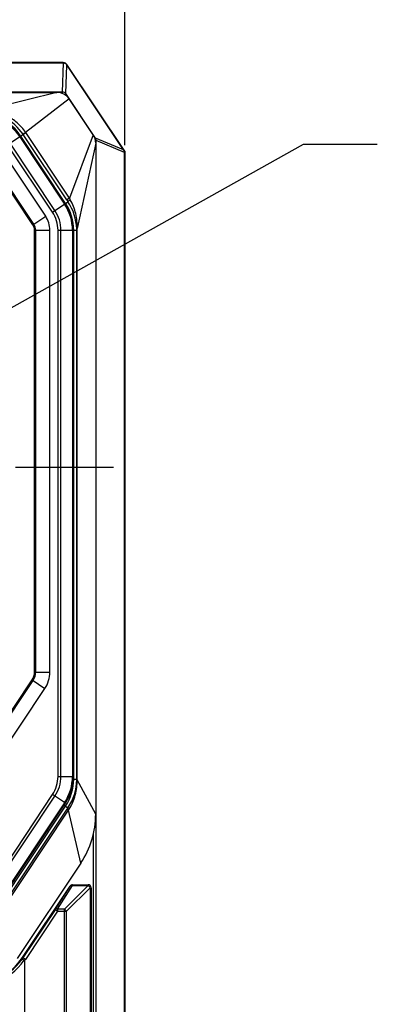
# Model space of a CAD drawing. Header units: millimetres. Extents: x 64 to 503, y 53 to 355.
# Tile 8 of 23: x 155 to 179, y 185 to 252. Entities that reach past the tile are written whole.
import ezdxf
from ezdxf.enums import TextEntityAlignment as Align

# ---------------------------------------------------------------- set-up
doc = ezdxf.new("R2010")
doc.units = ezdxf.units.MM
doc.header["$LTSCALE"] = 32.67
doc.linetypes.add('CENTER', pattern=[0.6, 0.375, -0.075, 0.075, -0.075])
doc.layers.get('0').update_dxf_attribs({"linetype": 'CONTINUOUS'})
for name, color, linetype in [('00_COMPONENTS', 7, 'CONTINUOUS'), ('03_ALL_AXES', 7, 'CONTINUOUS'), ('50_ALL_DETAILS', 7, 'CONTINUOUS'), ('51__DRAFT_DIMS', 7, 'CONTINUOUS')]:
    doc.layers.add(name, color=color, linetype=linetype)
doc.styles.get("Standard").update_dxf_attribs({"font": 'simfang.ttf'})
doc.dimstyles.new('DIMSTYLE_1', dxfattribs={"dimtxt": 3, "dimasz": 3, "dimexe": 2.5, "dimexo": 0.5, "dimgap": 0.75, "dimtad": 1, "dimdsep": 46, "dimtxsty": 'STANDARD', "dimblk": '_FILLED', "dimblk1": '_FILLED', "dimblk2": '_FILLED', "dimcen": 0.09, "dimclrt": 3, "dimazin": 2, "dimtp": 0.3, "dimtm": 0.3, "dimtfac": 1, "dimtofl": 0, "dimtmove": 0, "dimatfit": 3, "dimldrblk": '_FILLED', "dimfxl": 1, "dimtolj": 1, "dimarcsym": 0})
doc.dimstyles.get("Standard").update_dxf_attribs({"dimtxt": 3, "dimasz": 3, "dimexe": 2.5, "dimexo": 0.5, "dimtad": 1, "dimdsep": 46, "dimtxsty": 'STANDARD', "dimblk": '_FILLED', "dimblk1": '_FILLED', "dimblk2": '_FILLED', "dimcen": 0.09, "dimclrt": 3, "dimazin": 2, "dimtol": 1, "dimtp": 0.01, "dimtm": 0.01, "dimtfac": 1, "dimtofl": 0, "dimtmove": 0, "dimatfit": 3, "dimldrblk": '_FILLED', "dimfxl": 1, "dimtolj": 1, "dimarcsym": 0})

# ---------------------------------------------------------------- blocks, each defined once
blk = doc.blocks.new('_FILLED')
at = {"color": 0, "linetype": 'ByBlock'}
blk.add_solid([(0, 0), (-1, 0.167), (-1, -0.167)], dxfattribs=at)
blk = doc.blocks.new('*D1')
at = {"layer": '51__DRAFT_DIMS', "color": 4, "transparency": 16777216}
for p, q in [((107.813, 243.319), (107.813, 268.299)), ((161.813, 243.319), (161.813, 268.299)), ((107.813, 265.799), (134.813, 265.799)), ((161.813, 265.799), (134.813, 265.799))]:
    blk.add_line(p, q, dxfattribs=at)
at = {"layer": '51__DRAFT_DIMS', "color": 4, "transparency": 16777216, "xscale": 3, "yscale": 3, "zscale": 3, "rotation": 180}
blk.add_blockref('_FILLED', (107.813, 265.799), dxfattribs=at)
at = {"layer": '51__DRAFT_DIMS', "color": 4, "transparency": 16777216, "xscale": 3, "yscale": 3, "zscale": 3}
blk.add_blockref('_FILLED', (161.813, 265.799), dxfattribs=at)
at = {"layer": '51__DRAFT_DIMS', "color": 3, "transparency": 16777216}
blk.add_text('54', height=3, dxfattribs=at).set_placement((134.813, 266.549), align=Align.CENTER)

msp = doc.modelspace()

# ---------------------------------------------------------------- linework, layer by layer
at = {"layer": '00_COMPONENTS', "color": 7}
for p, q in [((157.652, 248.91), (111.973, 248.91)), ((157.652, 248.906), (111.973, 248.906)), ((111.973, 248.891), (157.652, 248.891)), ((161.727, 243.004), (157.886, 248.766)), ((161.759, 242.983), (157.899, 248.774)), ((161.813, 242.91), (157.902, 248.776)), ((112.403, 246.892), (157.222, 246.892)), ((159.68, 244.009), (158.054, 246.447)), ((154.697, 243.894), (157.738, 239.334)), ((157.794, 239.371), (154.753, 243.931)), ((159.848, 243.454), (159.848, 198.016)), ((156.458, 238.5), (153.43, 243.041)), ((161.794, 242.819), (161.794, 167)), ((161.796, 242.905), (161.813, 242.91)), ((161.797, 242.905), (161.813, 242.91)), ((161.809, 167), (161.809, 242.819)), ((161.813, 242.91), (161.813, 166.91)), ((156.744, 207.631), (156.744, 237.557)), ((158.278, 237.55), (158.278, 200.568)), ((158.345, 200.568), (158.345, 237.55)), ((151.584, 199.289), (156.408, 206.522)), ((157.738, 198.784), (152.744, 191.295)), ((152.8, 191.258), (157.794, 198.746)), ((158.84, 194.687), (154.535, 188.232)), ((154.877, 188.289), (158.111, 193.138)), ((158.277, 193.227), (159.33, 193.227)), ((159.53, 193.027), (159.53, 166.219)), ((155.013, 188.06), (155.013, 170.446))]:
    msp.add_line(p, q, dxfattribs=at)
at = {"layer": '00_COMPONENTS', "color": 4}
for p, q in [((157.598, 246.917), (157.669, 248.891)), ((157.652, 248.891), (157.652, 248.91)), ((157.886, 248.766), (157.902, 248.776)), ((157.83, 246.809), (157.9, 248.744)), ((157.598, 246.917), (112.027, 246.917)), ((157.222, 246.892), (152.13, 245.636)), ((157.598, 246.819), (157.598, 246.917)), ((157.739, 246.748), (157.83, 246.809)), ((159.841, 243.793), (157.83, 246.809)), ((158.054, 246.447), (155.096, 244.176)), ((153.878, 243.347), (155.103, 244.165)), ((158.063, 239.726), (155.103, 244.165)), ((157.083, 238.897), (154.041, 243.457)), ((154.694, 243.892), (157.735, 239.332)), ((154.733, 243.918), (157.774, 239.358)), ((157.805, 239.378), (154.763, 243.938)), ((157.886, 239.608), (154.926, 244.047)), ((159.68, 244.009), (158.063, 239.726)), ((159.848, 243.454), (158.589, 237.671)), ((159.798, 243.765), (159.841, 243.793)), ((159.831, 243.633), (159.872, 243.633)), ((161.727, 243.004), (159.841, 243.793)), ((159.872, 166.186), (159.872, 243.633)), ((161.794, 242.829), (159.872, 243.633)), ((156.919, 238.787), (153.878, 243.347)), ((161.759, 242.983), (161.747, 242.975)), ((161.809, 242.819), (161.794, 242.819)), ((155.594, 237.924), (152.566, 242.465)), ((155.656, 237.965), (152.628, 242.506)), ((156.919, 238.787), (157.967, 239.487)), ((158.063, 239.726), (157.886, 239.608)), ((155.594, 237.924), (156.458, 238.5)), ((155.706, 207.631), (155.706, 237.557)), ((155.706, 237.557), (156.744, 237.557)), ((155.78, 207.631), (155.78, 237.557)), ((157.294, 200.568), (157.294, 237.55)), ((157.294, 237.55), (158.591, 237.55)), ((157.491, 200.568), (157.491, 237.55)), ((158.275, 237.55), (158.275, 200.568)), ((158.322, 237.55), (158.322, 200.568)), ((158.358, 200.379), (158.358, 237.55)), ((158.56, 200.379), (158.56, 237.55)), ((158.591, 200.379), (158.591, 237.55)), ((155.706, 207.631), (156.744, 207.631)), ((150.72, 199.865), (155.544, 207.098)), ((150.782, 199.824), (155.606, 207.057)), ((155.544, 207.098), (156.408, 206.522)), ((157.294, 200.568), (158.345, 200.568)), ((158.34, 200.379), (158.591, 200.379)), ((159.848, 198.016), (158.591, 200.328)), ((151.925, 191.842), (156.919, 199.33)), ((152.089, 191.732), (157.083, 199.221)), ((157.735, 198.785), (152.741, 191.297)), ((157.774, 198.759), (152.78, 191.271)), ((157.794, 198.746), (156.919, 199.33)), ((152.867, 191.146), (157.805, 198.55)), ((153.031, 191.036), (157.906, 198.346)), ((153.137, 190.966), (158.012, 198.275)), ((157.707, 198.616), (157.969, 198.44)), ((157.906, 198.346), (157.969, 198.44)), ((158.012, 198.275), (157.906, 198.346)), ((158.84, 194.687), (158.012, 198.275)), ((159.704, 166.186), (159.704, 196.712)), ((157.094, 191.538), (158.111, 193.138)), ((157.261, 191.568), (158.277, 193.168)), ((157.73, 191.568), (159.33, 193.168)), ((157.871, 191.427), (159.471, 193.027)), ((158.111, 193.138), (158.111, 193.138)), ((158.277, 193.168), (158.277, 193.227)), ((158.277, 193.168), (159.33, 193.168)), ((159.33, 193.227), (159.33, 193.168)), ((159.471, 193.027), (159.53, 193.027)), ((159.471, 193.027), (159.471, 166.219)), ((157.094, 191.538), (154.912, 188.266)), ((157.261, 191.427), (155.078, 188.155)), ((157.261, 191.427), (157.094, 191.538)), ((157.73, 191.568), (157.261, 191.568)), ((157.261, 191.568), (157.261, 191.427)), ((157.261, 191.427), (157.871, 191.427)), ((157.73, 166.703), (157.73, 191.568)), ((157.871, 166.703), (157.871, 191.427)), ((155.078, 188.155), (154.877, 188.289))]:
    msp.add_line(p, q, dxfattribs=at)
at = {"layer": '00_COMPONENTS', "color": 7}
for centre, radius, start, end in [((157.652, 248.61), 0.3, 33.69007, 90), ((157.652, 248.61), 0.296, 33.69007, 90), ((157.222, 245.892), 1, 33.68944, 90.00063), ((152.022, 242.11), 3.283, 33.7, 90), ((152.022, 242.11), 3.216, 33.7, 90), ((158.848, 243.454), 1, 359.99988, 33.69019), ((161.514, 242.819), 0.28, 2.11999, 33.85816), ((161.513, 242.819), 0.296, 0, 33.69007), ((155.063, 237.55), 3.216, 0, 33.7), ((155.063, 237.55), 3.283, 0, 33.7), ((155.044, 237.557), 1.7, 0, 33.7), ((154.744, 207.631), 2, 326.3, 360), ((155.063, 200.568), 3.216, 326.3, 360), ((155.063, 200.568), 3.283, 326.3, 360), ((153.849, 198.016), 5.999, 326.29988, 0.00012), ((158.277, 193.027), 0.2, 90, 146.29514), ((159.33, 193.027), 0.2, 0, 90), ((151.545, 190.512), 4.005, 270, 326.29514)]:
    msp.add_arc(centre, radius, start, end, dxfattribs=at)
at = {"layer": '00_COMPONENTS', "color": 4}
for centre, radius, start, end in [((152.01, 242.1), 3.506, 33.88193, 88.433), ((152.022, 242.11), 3.296, 33.7, 90), ((152.022, 242.11), 3.259, 33.7, 90), ((151.756, 241.933), 3.811, 33.68755, 33.83818), ((216.471, 278.636), 70.394, 213.67047, 213.78938), ((155.051, 237.536), 3.509, 1.76641, 33.78511), ((155.063, 237.55), 2.231, 0, 33.7), ((155.063, 237.55), 2.428, 0, 33.7), ((155.063, 237.55), 3.212, 0, 33.7), ((155.063, 237.55), 3.259, 0, 33.7), ((155.063, 237.55), 3.296, 0, 33.7), ((155.044, 237.557), 0.661, 0, 33.7), ((155.044, 237.557), 0.736, 0, 33.7), ((155.508, 237.55), 3.052, 0.00003, 1.7681), ((154.552, 237.55), 4.039, 0.00002, 1.71807), ((154.744, 207.631), 0.961, 326.3, 360), ((154.744, 207.631), 1.036, 326.3, 360), ((155.063, 200.568), 2.231, 326.3, 360), ((155.063, 200.568), 2.428, 326.3, 360), ((155.063, 200.568), 3.212, 326.3, 360), ((155.063, 200.568), 3.259, 326.3, 360), ((155.063, 200.379), 3.296, 326.3, 360), ((155.064, 200.385), 3.496, 326.2081, 359.25163), ((155.508, 200.379), 3.052, 359.25247, 360), ((154.552, 200.379), 4.039, 359.27363, 360), ((171.165, 190.456), 15.302, 148.92209, 149.26746), ((151.578, 190.512), 4.02, 290.27697, 325.15602), ((151.521, 190.512), 4.22, 290.65631, 325.38915), ((151.545, 190.512), 4.047, 325.42598, 326.29514), ((151.545, 190.512), 4.247, 324.7342, 326.29514)]:
    msp.add_arc(centre, radius, start, end, dxfattribs=at)
at = {"layer": '00_COMPONENTS', "color": 7}
for centre, major_axis, ratio, start_param, end_param in [((157.652, 248.617), (0, 0.275), 0.999657, -0.060479, 0), ((157.662, 248.616), (0.224, 0.149), 0.998996, -0.095343, 0), ((161.986, 242.644), (-0.32, 0.459), 0.016465, 0.656513, 0.753727), ((161.52, 242.819), (0.274, 0), 0.999639, 0, 0.037583)]:
    msp.add_ellipse(centre, major_axis=major_axis, ratio=ratio, start_param=start_param, end_param=end_param, dxfattribs=at)
for points, knots in [([(157.669, 248.891), (157.712, 248.888), (157.797, 248.863), (157.863, 248.801), (157.886, 248.766)], [0, 0, 0, 0, 0.500397, 1, 1, 1, 1]), ([(154.878, 188.215), (154.877, 188.215), (154.878, 188.213), (154.88, 188.209), (154.885, 188.203), (154.895, 188.193), (154.909, 188.181), (154.926, 188.166), (154.955, 188.144), (154.978, 188.127), (154.994, 188.115)], [0, 0, 0, 0, 0.011414, 0.029366, 0.088274, 0.178315, 0.29773, 0.443641, 0.612342, 1, 1, 1, 1]), ([(155.013, 188.06), (155.013, 188.067), (155.012, 188.083), (155.006, 188.102), (154.998, 188.112), (154.994, 188.115)], [0, 0, 0, 0, 0.378302, 0.753654, 1, 1, 1, 1])]:
    msp.add_open_spline(points, degree=3, knots=knots, dxfattribs=at)
at = {"layer": '00_COMPONENTS', "color": 4}
for points, knots in [([(157.83, 246.809), (157.803, 246.842), (157.731, 246.897), (157.642, 246.916), (157.598, 246.917)], [0, 0, 0, 0, 0.494615, 1, 1, 1, 1]), ([(155.096, 244.176), (155.017, 244.296), (154.841, 244.526), (154.533, 244.831), (154.187, 245.093), (153.81, 245.306), (153.408, 245.468), (152.989, 245.577), (152.561, 245.634), (152.273, 245.64), (152.13, 245.636)], [0, 0, 0, 0, 0.125191, 0.250375, 0.375542, 0.50067, 0.625729, 0.750671, 0.875441, 1, 1, 1, 1]), ([(155.096, 244.176), (155.072, 244.159), (155.038, 244.136), (154.995, 244.107), (154.971, 244.09), (154.951, 244.076), (154.936, 244.066), (154.927, 244.059), (154.922, 244.056), (154.921, 244.055)], [0, 0, 0, 0, 0.414153, 0.582532, 0.723639, 0.836562, 0.920583, 0.975174, 1, 1, 1, 1]), ([(159.872, 243.633), (159.874, 243.661), (159.871, 243.716), (159.853, 243.769), (159.841, 243.793)], [0, 0, 0, 0, 0.504793, 1, 1, 1, 1]), ([(158.124, 239.624), (158.112, 239.615), (158.089, 239.597), (158.057, 239.572), (158.031, 239.55), (158.008, 239.532), (157.991, 239.516), (157.978, 239.503), (157.971, 239.495), (157.968, 239.49), (157.967, 239.488), (157.967, 239.487)], [0, 0, 0, 0, 0.216997, 0.409428, 0.576094, 0.71606, 0.828554, 0.913082, 0.969617, 0.987773, 1, 1, 1, 1]), ([(158.124, 239.624), (158.114, 239.641), (158.093, 239.675), (158.074, 239.71), (158.064, 239.727)], [0, 0, 0, 0, 0.500425, 1, 1, 1, 1]), ([(158.589, 237.671), (158.594, 237.84), (158.586, 238.179), (158.508, 238.682), (158.358, 239.17), (158.209, 239.477), (158.124, 239.624)], [0, 0, 0, 0, 0.249303, 0.499169, 0.749459, 1, 1, 1, 1]), ([(158.589, 237.671), (158.585, 237.669), (158.577, 237.665), (158.566, 237.657), (158.559, 237.649), (158.558, 237.644)], [0, 0, 0, 0, 0.339216, 0.614224, 1, 1, 1, 1]), ([(158.059, 198.354), (158.148, 198.502), (158.306, 198.81), (158.475, 199.301), (158.574, 199.81), (158.593, 200.155), (158.591, 200.328)], [0, 0, 0, 0, 0.250082, 0.500101, 0.750066, 1, 1, 1, 1]), ([(158.591, 200.328), (158.586, 200.329), (158.579, 200.33), (158.57, 200.333), (158.563, 200.336), (158.56, 200.338), (158.56, 200.339)], [0, 0, 0, 0, 0.381621, 0.673252, 0.876663, 1, 1, 1, 1]), ([(158.059, 198.354), (158.046, 198.365), (158.028, 198.38), (158.005, 198.4), (157.992, 198.411), (157.982, 198.421), (157.975, 198.429), (157.971, 198.435), (157.969, 198.439), (157.969, 198.44)], [0, 0, 0, 0, 0.406399, 0.571193, 0.709664, 0.821495, 0.906607, 0.965388, 1, 1, 1, 1]), ([(158.111, 193.138), (158.118, 193.148), (158.139, 193.166), (158.18, 193.18), (158.228, 193.181), (158.261, 193.173), (158.277, 193.168)], [0, 0, 0, 0, 0.209832, 0.442355, 0.706512, 1, 1, 1, 1]), ([(157.261, 191.568), (157.244, 191.573), (157.211, 191.581), (157.163, 191.58), (157.122, 191.566), (157.102, 191.548), (157.094, 191.538)], [0, 0, 0, 0, 0.293488, 0.557645, 0.790168, 1, 1, 1, 1]), ([(157.871, 191.427), (157.856, 191.457), (157.815, 191.512), (157.76, 191.553), (157.73, 191.568)], [0, 0, 0, 0, 0.5, 1, 1, 1, 1])]:
    msp.add_open_spline(points, degree=3, knots=knots, dxfattribs=at)
for points in [[(155.103, 244.165), (155.101, 244.169), (155.098, 244.172), (155.096, 244.176)], [(159.33, 193.168), (159.36, 193.153), (159.415, 193.112), (159.456, 193.057), (159.471, 193.027)]]:
    msp.add_open_spline(points, degree=3, dxfattribs=at)
at = {"layer": '03_ALL_AXES', "color": 1, "linetype": 'CENTER'}
msp.add_line((134.813, 221.51), (161.049, 221.51), dxfattribs=at)

# ---------------------------------------------------------------- dimensions: what is measured, and where the dimension line sits
at = {"layer": '51__DRAFT_DIMS', "color": 4}
dim = msp.add_linear_dim(base=(161.813, 265.799), p1=(107.813, 242.819), p2=(161.813, 242.819), dimstyle='DIMSTYLE_1', dxfattribs=at)
dim.commit()
dim.dimension.update_dxf_attribs({"geometry": '*D1', "text_midpoint": (134.833, 265.799), "dimtype": 160})

# ---------------------------------------------------------------- leaders
at = {"layer": '50_ALL_DETAILS', "color": 4}
msp.add_leader([(134.813, 221.51), (173.94, 243.393), (178.94, 243.393)], dimstyle='STANDARD', override={"dimtad": 0}, dxfattribs=at)

doc.saveas('drawing.dxf')
